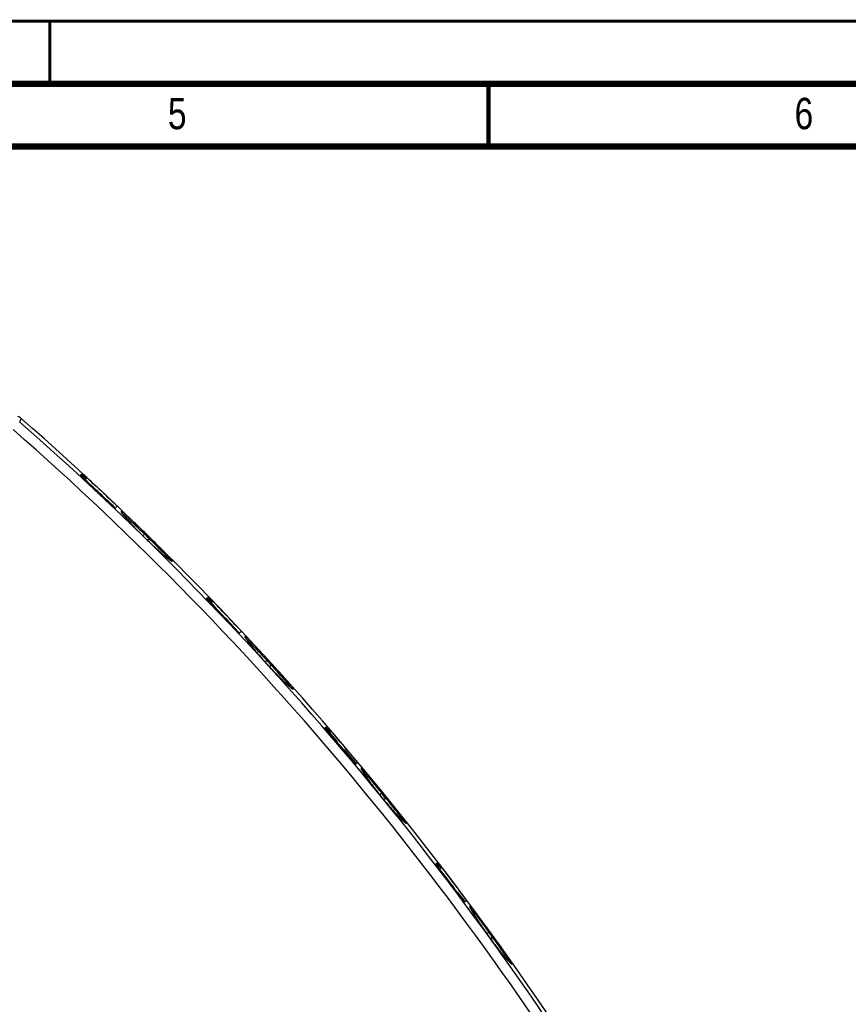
# Model space of a CAD drawing. Header units: millimetres. Extents: x 0 to 420, y 0 to 297.
# Tile 29 of 39: x 228 to 294, y 219 to 297. Entities that reach past the tile are written whole.
import ezdxf

# ---------------------------------------------------------------- set-up
doc = ezdxf.new("R2010")
doc.units = ezdxf.units.MM
doc.header["$LTSCALE"] = 23.1
doc.layers.add('T-PM12-T0X-00-GND_DXF_FORMAT', color=7, linetype='CONTINUOUS')
doc.layers.add('T-PM12-T0X-0DXF_CONTINUOUS_LINE', color=7, linetype='CONTINUOUS')
doc.styles.get("Standard").update_dxf_attribs({"font": 'txt', "width": 0.8})

msp = doc.modelspace()

# ---------------------------------------------------------------- linework, layer by layer
at = {"layer": 'T-PM12-T0X-00-GND_DXF_FORMAT', "color": 9, "linetype": 'Continuous', "const_width": 0.25}
msp.add_lwpolyline([(0, 297), (420, 297)], dxfattribs=at)
at = {"layer": 'T-PM12-T0X-00-GND_DXF_FORMAT', "color": 7, "linetype": 'Continuous'}
for points, const_width in [([(230, 297), (230, 292)], 0.25), ([(415, 292), (15, 292)], 0.5), ([(265, 287), (265, 292)], 0.35), ([(410, 287), (20, 287)], 0.5)]:
    msp.add_lwpolyline(points, dxfattribs=dict(at, const_width=const_width))
at = {"layer": 'T-PM12-T0X-0DXF_CONTINUOUS_LINE', "color": 9, "linetype": 'Continuous'}
for p, q in [((227.6003, 265.0098), (227.7131, 265.3051)), ((237.4069, 255.9531), (237.4065, 255.9526)), ((237.5624, 256.0705), (237.4133, 255.9454)), ((237.6322, 256.1421), (237.5624, 256.0705)), ((237.766, 255.6013), (237.7664, 255.6017)), ((237.7726, 255.5943), (237.9217, 255.7193)), ((237.9217, 255.7193), (237.9916, 255.7907)), ((247.3271, 245.9884), (247.1793, 245.8644)), ((247.4009, 246.0559), (247.3271, 245.9884)), ((247.1765, 245.8676), (247.1761, 245.8673)), ((247.5137, 245.4976), (247.5141, 245.498)), ((247.5167, 245.4948), (247.6646, 245.6189)), ((247.6646, 245.6189), (247.7385, 245.6862)), ((256.4831, 235.3955), (256.3355, 235.2717)), ((256.3364, 235.2706), (256.336, 235.2703)), ((256.5606, 235.4588), (256.4831, 235.3955)), ((256.6513, 234.884), (256.7989, 235.0078)), ((256.7989, 235.0078), (256.8765, 235.0709)), ((256.6519, 234.8824), (256.6523, 234.8827)), ((265.032, 224.2932), (264.8837, 224.1687)), ((264.8882, 224.1633), (264.8877, 224.163)), ((265.1129, 224.3519), (265.032, 224.2932)), ((265.1777, 223.7627), (265.326, 223.8872)), ((265.1818, 223.7568), (265.1823, 223.7572)), ((265.326, 223.8872), (265.4071, 223.9458))]:
    msp.add_line(p, q, dxfattribs=at)
at = {"layer": 'T-PM12-T0X-0DXF_CONTINUOUS_LINE', "color": 7, "linetype": 'Continuous'}
for p, q in [((232.595, 260.9098), (232.5762, 260.894)), ((232.4895, 260.8212), (232.4303, 260.7715)), ((232.539, 260.7322), (232.5043, 260.7031)), ((232.7676, 260.4597), (232.539, 260.7322)), ((232.8004, 260.4294), (232.9306, 260.5386)), ((235.224, 258.1551), (235.3884, 258.2931)), ((235.92, 257.5509), (235.8914, 257.5869)), ((235.9513, 257.5121), (235.92, 257.5509)), ((235.9852, 257.4704), (235.9513, 257.5121)), ((236.0221, 257.4259), (235.9852, 257.4704)), ((236.0621, 257.3783), (236.0221, 257.4259)), ((236.1052, 257.3275), (236.0621, 257.3783)), ((236.1517, 257.2734), (236.1052, 257.3275)), ((236.2017, 257.2158), (236.1517, 257.2734)), ((236.2556, 257.1545), (236.2017, 257.2158)), ((236.3136, 257.0893), (236.2556, 257.1545)), ((236.3759, 257.0199), (236.3136, 257.0893)), ((236.443, 256.9461), (236.3759, 257.0199)), ((236.5152, 256.8674), (236.443, 256.9461)), ((236.5933, 256.7833), (236.5152, 256.8674)), ((236.6777, 256.6934), (236.5933, 256.7833)), ((236.769, 256.5973), (236.6777, 256.6934)), ((236.8676, 256.4946), (236.769, 256.5973)), ((236.9741, 256.3851), (236.8676, 256.4946)), ((237.0892, 256.2682), (236.9741, 256.3851)), ((237.2135, 256.1436), (237.0892, 256.2682)), ((237.3478, 256.0109), (237.2135, 256.1436)), ((237.8506, 255.5196), (237.3478, 256.0109)), ((237.9441, 255.4293), (237.8506, 255.5196)), ((238.0357, 255.3417), (237.9441, 255.4293)), ((238.1253, 255.2567), (238.0357, 255.3417)), ((238.2128, 255.1746), (238.1253, 255.2567)), ((238.298, 255.0954), (238.2128, 255.1746)), ((238.3807, 255.0192), (238.298, 255.0954)), ((238.4609, 254.9459), (238.3807, 255.0192)), ((238.5385, 254.8757), (238.4609, 254.9459)), ((238.6134, 254.8085), (238.5385, 254.8757)), ((238.6857, 254.7443), (238.6134, 254.8085)), ((238.7551, 254.6831), (238.6857, 254.7443)), ((238.8218, 254.6249), (238.7551, 254.6831)), ((238.8857, 254.5696), (238.8218, 254.6249)), ((238.9468, 254.5172), (238.8857, 254.5696)), ((239.0051, 254.4677), (238.9468, 254.5172)), ((239.0607, 254.4209), (239.0051, 254.4677)), ((239.1135, 254.3769), (239.0607, 254.4209)), ((239.1636, 254.3356), (239.1135, 254.3769)), ((239.211, 254.2969), (239.1636, 254.3356)), ((239.2557, 254.2607), (239.211, 254.2969)), ((239.298, 254.2269), (239.2557, 254.2607)), ((239.3377, 254.1954), (239.298, 254.2269)), ((239.3752, 254.1661), (239.3377, 254.1954)), ((239.4105, 254.1388), (239.3752, 254.1661)), ((239.4436, 254.1136), (239.4105, 254.1388)), ((239.4747, 254.0902), (239.4436, 254.1136)), ((239.5039, 254.0686), (239.4747, 254.0902)), ((239.531, 254.0488), (239.5039, 254.0686)), ((239.5563, 254.0307), (239.531, 254.0488)), ((242.5568, 250.993), (242.498, 250.9436)), ((242.6105, 250.9075), (242.5676, 250.8715)), ((243.1334, 250.2843), (242.6105, 250.9075)), ((242.6618, 251.081), (242.6431, 251.0653)), ((242.8676, 250.601), (242.9755, 250.6916)), ((245.1247, 248.1872), (245.2884, 248.3245)), ((245.7672, 247.5698), (245.7426, 247.6051)), ((245.7941, 247.5318), (245.7672, 247.5698)), ((245.8235, 247.491), (245.7941, 247.5318)), ((245.8554, 247.4473), (245.8235, 247.491)), ((245.8899, 247.4006), (245.8554, 247.4473)), ((245.9273, 247.3507), (245.8899, 247.4006)), ((245.9676, 247.2976), (245.9273, 247.3507)), ((246.0109, 247.2411), (245.9676, 247.2976)), ((246.0576, 247.181), (246.0109, 247.2411)), ((246.1078, 247.117), (246.0576, 247.181)), ((246.1618, 247.049), (246.1078, 247.117)), ((246.2198, 246.9767), (246.1618, 247.049)), ((246.2821, 246.8998), (246.2198, 246.9767)), ((246.3493, 246.8179), (246.2821, 246.8998)), ((246.4219, 246.7303), (246.3493, 246.8179)), ((246.5003, 246.6367), (246.4219, 246.7303)), ((246.5851, 246.5367), (246.5003, 246.6367)), ((246.6766, 246.43), (246.5851, 246.5367)), ((246.7754, 246.3162), (246.6766, 246.43)), ((246.8821, 246.1948), (246.7754, 246.3162)), ((246.9975, 246.0653), (246.8821, 246.1948)), ((247.1219, 245.9275), (246.9975, 246.0653)), ((247.5633, 245.4442), (247.1219, 245.9275)), ((247.6774, 245.3204), (247.5633, 245.4442)), ((247.7855, 245.2047), (247.6774, 245.3204)), ((247.8876, 245.0966), (247.7855, 245.2047)), ((247.9841, 244.9957), (247.8876, 245.0966)), ((248.0752, 244.9014), (247.9841, 244.9957)), ((248.1613, 244.8133), (248.0752, 244.9014)), ((248.2425, 244.731), (248.1613, 244.8133)), ((248.3191, 244.6541), (248.2425, 244.731)), ((248.3913, 244.5824), (248.3191, 244.6541)), ((248.4594, 244.5153), (248.3913, 244.5824)), ((248.5237, 244.4526), (248.4594, 244.5153)), ((248.5847, 244.3937), (248.5237, 244.4526)), ((248.6424, 244.3384), (248.5847, 244.3937)), ((248.6971, 244.2865), (248.6424, 244.3384)), ((248.749, 244.2379), (248.6971, 244.2865)), ((248.7981, 244.1922), (248.749, 244.2379)), ((248.8446, 244.1494), (248.7981, 244.1922)), ((248.8885, 244.1093), (248.8446, 244.1494)), ((248.9302, 244.0717), (248.8885, 244.1093)), ((248.9695, 244.0367), (248.9302, 244.0717)), ((249.0066, 244.0039), (248.9695, 244.0367)), ((249.0415, 243.9735), (249.0066, 244.0039)), ((249.0743, 243.9452), (249.0415, 243.9735)), ((249.1052, 243.919), (249.0743, 243.9452)), ((249.1341, 243.8948), (249.1052, 243.919)), ((249.1611, 243.8725), (249.1341, 243.8948)), ((249.1863, 243.8521), (249.1611, 243.8725)), ((251.9537, 240.6022), (252.0124, 240.6515)), ((252.0824, 240.5818), (252.0124, 240.6515)), ((252.0691, 240.5685), (252.0189, 240.5264)), ((252.969, 239.496), (252.0691, 240.5685)), ((252.0984, 240.7236), (252.1171, 240.7393)), ((252.3262, 240.2621), (252.4092, 240.3317)), ((252.969, 239.496), (252.9306, 239.4638)), ((253.4833, 238.8832), (253.4488, 238.8543)), ((253.4833, 238.8832), (254.3832, 237.8107)), ((254.3511, 237.7838), (254.3832, 237.8107)), ((254.5787, 237.8443), (254.4154, 237.7072)), ((255.0011, 237.0886), (254.9823, 237.1195)), ((255.0215, 237.0555), (255.0011, 237.0886)), ((255.0437, 237.0201), (255.0215, 237.0555)), ((255.0677, 236.9824), (255.0437, 237.0201)), ((255.0935, 236.9423), (255.0677, 236.9824)), ((255.1214, 236.8996), (255.0935, 236.9423)), ((255.1512, 236.8544), (255.1214, 236.8996)), ((255.1832, 236.8065), (255.1512, 236.8544)), ((255.2175, 236.7558), (255.1832, 236.8065)), ((255.2541, 236.7022), (255.2175, 236.7558)), ((255.2933, 236.6455), (255.2541, 236.7022)), ((255.3351, 236.5855), (255.2933, 236.6455)), ((255.3797, 236.5222), (255.3351, 236.5855)), ((255.4274, 236.4552), (255.3797, 236.5222)), ((255.4782, 236.3845), (255.4274, 236.4552)), ((255.5326, 236.3096), (255.4782, 236.3845)), ((255.5908, 236.2302), (255.5326, 236.3096)), ((255.6532, 236.1458), (255.5908, 236.2302)), ((255.7203, 236.0562), (255.6532, 236.1458)), ((255.7922, 235.9611), (255.7203, 236.0562)), ((255.8693, 235.8602), (255.7922, 235.9611)), ((255.9519, 235.7533), (255.8693, 235.8602)), ((256.0406, 235.6399), (255.9519, 235.7533)), ((256.1357, 235.5197), (256.0406, 235.6399)), ((256.2377, 235.3924), (256.1357, 235.5197)), ((256.6523, 234.8828), (256.2377, 235.3924)), ((256.7672, 234.7424), (256.6523, 234.8828)), ((257.0468, 234.4089), (256.9403, 234.5346)), ((257.1467, 234.2925), (257.0468, 234.4089)), ((257.2404, 234.1847), (257.1467, 234.2925)), ((257.3281, 234.0849), (257.2404, 234.1847)), ((257.4103, 233.9926), (257.3281, 234.0849)), ((257.4871, 233.9072), (257.4103, 233.9926)), ((257.5591, 233.8281), (257.4871, 233.9072)), ((257.6266, 233.7546), (257.5591, 233.8281)), ((257.6901, 233.6863), (257.6266, 233.7546)), ((257.7499, 233.6227), (257.6901, 233.6863)), ((257.8061, 233.5636), (257.7499, 233.6227)), ((257.8589, 233.5086), (257.8061, 233.5636)), ((257.9086, 233.4575), (257.8589, 233.5086)), ((257.9552, 233.41), (257.9086, 233.4575)), ((257.999, 233.366), (257.9552, 233.41)), ((258.04, 233.3253), (257.999, 233.366)), ((258.0783, 233.2878), (258.04, 233.3253)), ((258.1141, 233.2533), (258.0783, 233.2878)), ((258.1473, 233.2217), (258.1141, 233.2533)), ((258.1782, 233.1928), (258.1473, 233.2217)), ((260.8607, 229.8003), (260.8019, 229.751)), ((260.9467, 229.8726), (260.9654, 229.8882)), ((261.1065, 229.3539), (261.2358, 229.4624)), ((262.5157, 227.4964), (263.0758, 226.829)), ((263.0387, 226.7979), (263.0758, 226.829)), ((263.0987, 226.7177), (263.2623, 226.855)), ((263.645, 226.0745), (263.6285, 226.1056)), ((263.663, 226.0412), (263.645, 226.0745)), ((263.6825, 226.0058), (263.663, 226.0412)), ((263.7036, 225.968), (263.6825, 226.0058)), ((263.7263, 225.9277), (263.7036, 225.968)), ((263.7508, 225.885), (263.7263, 225.9277)), ((263.7772, 225.8395), (263.7508, 225.885)), ((263.8055, 225.7913), (263.7772, 225.8395)), ((263.8359, 225.7401), (263.8055, 225.7913)), ((263.8684, 225.686), (263.8359, 225.7401)), ((263.9032, 225.6288), (263.8684, 225.686)), ((263.9402, 225.5685), (263.9032, 225.6288)), ((263.9794, 225.5053), (263.9402, 225.5685)), ((264.021, 225.439), (263.9794, 225.5053)), ((264.0649, 225.3697), (264.021, 225.439)), ((264.1111, 225.2973), (264.0649, 225.3697)), ((264.1598, 225.2219), (264.1111, 225.2973)), ((264.2111, 225.1433), (264.1598, 225.2219)), ((264.265, 225.0614), (264.2111, 225.1433)), ((264.3216, 224.9762), (264.265, 225.0614)), ((264.3809, 224.8878), (264.3216, 224.9762)), ((264.4432, 224.796), (264.3809, 224.8878)), ((264.5084, 224.7007), (264.4432, 224.796)), ((264.5771, 224.6013), (264.5084, 224.7007)), ((264.6499, 224.4971), (264.5771, 224.6013)), ((264.7272, 224.3876), (264.6499, 224.4971)), ((264.8097, 224.272), (264.7272, 224.3876)), ((265.1823, 223.7572), (264.8097, 224.272)), ((265.2837, 223.6178), (265.1823, 223.7572)), ((265.3879, 223.4766), (265.2837, 223.6178)), ((265.4862, 223.3451), (265.3879, 223.4766)), ((265.5788, 223.223), (265.4862, 223.3451)), ((265.6659, 223.1094), (265.5788, 223.223)), ((265.7479, 223.0037), (265.6659, 223.1094)), ((265.8251, 222.9055), (265.7479, 223.0037)), ((265.8975, 222.8143), (265.8251, 222.9055)), ((265.9656, 222.7295), (265.8975, 222.8143)), ((266.0296, 222.6506), (265.9656, 222.7295)), ((266.0898, 222.5772), (266.0296, 222.6506)), ((266.1467, 222.5085), (266.0898, 222.5772)), ((266.2004, 222.4444), (266.1467, 222.5085)), ((266.251, 222.3845), (266.2004, 222.4444)), ((266.2988, 222.3287), (266.251, 222.3845)), ((266.3439, 222.2766), (266.2988, 222.3287)), ((266.3864, 222.228), (266.3439, 222.2766)), ((266.4265, 222.1827), (266.3864, 222.228)), ((266.4641, 222.1407), (266.4265, 222.1827)), ((266.4995, 222.1017), (266.4641, 222.1407)), ((266.5326, 222.0657), (266.4995, 222.1017)), ((266.5636, 222.0325), (266.5326, 222.0657)), ((266.5925, 222.0019), (266.5636, 222.0325)), ((266.6194, 221.974), (266.5925, 222.0019))]:
    msp.add_line(p, q, dxfattribs=at)
for points in [[(235.8914, 257.5869), (235.8654, 257.6204), (235.8533, 257.6361), (235.8417, 257.6513), (235.8308, 257.6658), (235.8204, 257.6797), (235.8106, 257.693), (235.8013, 257.7057), (235.7926, 257.7179), (235.7844, 257.7294), (235.7767, 257.7404), (235.7695, 257.7509), (235.7628, 257.7608), (235.7565, 257.7701), (235.7508, 257.7789), (235.7455, 257.7871), (235.7407, 257.7948), (235.7363, 257.8019), (235.7324, 257.8085), (235.729, 257.8145), (235.726, 257.8199), (235.7234, 257.8248), (235.7212, 257.829), (235.7194, 257.8327), (235.718, 257.8357), (235.7169, 257.8381), (235.7162, 257.8398), (235.7161, 257.8402)], [(239.7222, 253.9278), (239.7218, 253.9279), (239.7207, 253.9283), (239.719, 253.929), (239.7168, 253.9299), (239.7141, 253.9311), (239.7109, 253.9325), (239.7073, 253.9343), (239.7032, 253.9364), (239.6986, 253.9387), (239.6937, 253.9414), (239.6883, 253.9444), (239.6825, 253.9477), (239.6763, 253.9513), (239.6697, 253.9552), (239.6626, 253.9595), (239.6551, 253.9641), (239.6472, 253.9691), (239.6389, 253.9744), (239.6302, 253.9801), (239.621, 253.9862), (239.6113, 253.9926), (239.6012, 253.9994), (239.5907, 254.0066), (239.5797, 254.0142), (239.5682, 254.0223), (239.5563, 254.0307)], [(245.7426, 247.6051), (245.7202, 247.6379), (245.7098, 247.6533), (245.6999, 247.668), (245.6905, 247.6822), (245.6817, 247.6958), (245.6733, 247.7087), (245.6654, 247.7211), (245.658, 247.7329), (245.651, 247.7442), (245.6445, 247.7549), (245.6384, 247.765), (245.6328, 247.7745), (245.6276, 247.7836), (245.6228, 247.792), (245.6184, 247.7999), (245.6144, 247.8073), (245.6108, 247.8141), (245.6077, 247.8203), (245.6049, 247.826), (245.6025, 247.8311), (245.6004, 247.8356), (245.5987, 247.8395), (245.5974, 247.8428), (245.5964, 247.8455), (245.5956, 247.8476), (245.5952, 247.8489), (245.5951, 247.8492)], [(249.3567, 243.7317), (249.3567, 243.7317), (249.3565, 243.7318), (249.3556, 243.7321), (249.3541, 243.7328), (249.352, 243.7338), (249.3495, 243.735), (249.3465, 243.7366), (249.343, 243.7385), (249.3391, 243.7408), (249.3347, 243.7433), (249.33, 243.7462), (249.3248, 243.7494), (249.3193, 243.753), (249.3133, 243.7569), (249.3069, 243.7612), (249.3002, 243.7658), (249.293, 243.7708), (249.2854, 243.7762), (249.2774, 243.7819), (249.269, 243.7881), (249.2602, 243.7946), (249.2509, 243.8015), (249.2412, 243.8089), (249.2311, 243.8167), (249.2206, 243.8249), (249.2096, 243.8335), (249.1981, 243.8425), (249.1863, 243.8521)], [(254.9823, 237.1195), (254.9651, 237.1483), (254.9571, 237.1619), (254.9495, 237.175), (254.9423, 237.1876), (254.9354, 237.1997), (254.9289, 237.2113), (254.9227, 237.2224), (254.9169, 237.233), (254.9115, 237.2431), (254.9063, 237.2527), (254.9015, 237.2619), (254.8971, 237.2706), (254.8929, 237.2788), (254.8891, 237.2866), (254.8855, 237.2939), (254.8823, 237.3008), (254.8793, 237.3072), (254.8766, 237.3132), (254.8742, 237.3187), (254.8721, 237.3238), (254.8703, 237.3284), (254.8687, 237.3325), (254.8673, 237.3361), (254.8662, 237.3393), (254.8654, 237.3419), (254.8648, 237.344), (254.8644, 237.3455), (254.8643, 237.3458)], [(256.9403, 234.5346), (256.8267, 234.6705), (256.7672, 234.7424)], [(258.383, 233.0251), (258.3832, 233.0251), (258.383, 233.0252), (258.3821, 233.0256), (258.3805, 233.0264), (258.3782, 233.0276), (258.3754, 233.0293), (258.372, 233.0313), (258.368, 233.0339), (258.3635, 233.0368), (258.3584, 233.0403), (258.3528, 233.0442), (258.3467, 233.0487), (258.34, 233.0536), (258.3329, 233.059), (258.3252, 233.065), (258.317, 233.0714), (258.3083, 233.0784), (258.2991, 233.086), (258.2894, 233.094), (258.2792, 233.1026), (258.2685, 233.1118), (258.2572, 233.1216), (258.2454, 233.1319), (258.2331, 233.1428), (258.2202, 233.1544), (258.2068, 233.1665), (258.1928, 233.1793), (258.1782, 233.1928)], [(263.6285, 226.1056), (263.6134, 226.1345), (263.6064, 226.1482), (263.5997, 226.1614), (263.5934, 226.174), (263.5874, 226.1862), (263.5817, 226.1978), (263.5763, 226.209), (263.5712, 226.2196), (263.5665, 226.2298), (263.562, 226.2395), (263.5578, 226.2487), (263.5539, 226.2574), (263.5503, 226.2657), (263.547, 226.2735), (263.544, 226.2808), (263.5412, 226.2877), (263.5386, 226.2942), (263.5363, 226.3002), (263.5343, 226.3057), (263.5325, 226.3108), (263.5309, 226.3154), (263.5296, 226.3196), (263.5285, 226.3233), (263.5276, 226.3264), (263.5268, 226.3291), (263.5263, 226.3312), (263.526, 226.3327), (263.5259, 226.3331)], [(266.8017, 221.8082), (266.8015, 221.8083), (266.8006, 221.8088), (266.7991, 221.8097), (266.797, 221.811), (266.7943, 221.8128), (266.7912, 221.8149), (266.7875, 221.8175), (266.7834, 221.8206), (266.7788, 221.8241), (266.7737, 221.8281), (266.7681, 221.8326), (266.7622, 221.8375), (266.7557, 221.843), (266.7489, 221.8489), (266.7416, 221.8553), (266.7338, 221.8622), (266.7257, 221.8697), (266.7171, 221.8776), (266.7081, 221.8861), (266.6986, 221.8951), (266.6887, 221.9047), (266.6783, 221.9148), (266.6675, 221.9254), (266.6562, 221.9367), (266.6444, 221.9485), (266.6322, 221.9609), (266.6194, 221.974)]]:
    msp.add_lwpolyline(points, dxfattribs=at)
for centre, radius, start, end in [((227.1865, 264.7029), 0.8, 48.833019, 69.9969), ((64.6996, 78.8794), 247.6448, 30.801736, 48.833057), ((203.1561, 231.2029), 41.7984, 44.574699, 45.262619), ((64.6996, 78.8794), 247.6367, 46.427578, 47.313153), ((64.6996, 78.8794), 247.4234, 46.433142, 47.319492), ((205.788, 227.1162), 43, 50.933968, 51.613311), ((64.6996, 78.8794), 247.6444, 45.592127, 45.70842), ((64.6996, 78.8794), 247.4234, 43.179288, 44.061022), ((214.5567, 219.4574), 42.1722, 47.712377, 48.398457), ((211.6768, 223.184), 41.6687, 41.31132, 41.999128), ((64.6996, 78.8794), 247.6367, 43.176547, 44.057518), ((64.6996, 78.8794), 247.6444, 42.343514, 42.459344), ((64.6996, 78.8794), 247.4234, 39.93568, 40.815673), ((222.7473, 211.1982), 41.5204, 44.491158, 45.047323), ((219.4968, 214.5533), 41.8061, 38.069517, 38.75504), ((64.6996, 78.8794), 247.6367, 39.935736, 40.81497), ((64.6996, 78.8794), 247.6444, 39.102431, 39.218172), ((64.6996, 78.8794), 247.4234, 36.691865, 37.572943), ((230.239, 202.2703), 41.1776, 41.260756, 41.95675), ((226.6977, 205.4241), 42.0799, 34.837632, 35.52085), ((64.6996, 78.8794), 247.6367, 36.694718, 37.575034), ((64.6996, 78.8794), 247.6444, 35.85847, 35.974493)]:
    msp.add_arc(centre, radius, start, end, dxfattribs=at)
at = {"layer": 'T-PM12-T0X-0DXF_CONTINUOUS_LINE', "color": 9, "linetype": 'Continuous'}
for radius, start, end in [(247.3483, 30.691644, 48.807692), (246.553, 30.691697, 48.807693), (247.3511, 45.598767, 45.715199), (247.5444, 45.592127, 45.70842), (247.5444, 42.343514, 42.459344), (247.3511, 42.346289, 42.462256), (247.3511, 39.101369, 39.217246), (247.5444, 39.102431, 39.218172), (247.3511, 35.853559, 35.96972), (247.5444, 35.85847, 35.974493)]:
    msp.add_arc((64.6996, 78.8794), radius, start, end, dxfattribs=at)
for points, knots in [([(237.6322, 256.1421), (237.4953, 256.2757), (237.2277, 256.5359), (236.8411, 256.909), (236.5381, 257.1978), (236.3175, 257.404), (236.1739, 257.536), (236.0468, 257.65), (235.9378, 257.7444), (235.8583, 257.8097), (235.8043, 257.8509), (235.7719, 257.8739), (235.7447, 257.8914), (235.7229, 257.9032), (235.7077, 257.9092), (235.6982, 257.9105), (235.693, 257.9099), (235.6891, 257.9075), (235.6869, 257.9033), (235.6863, 257.8979), (235.6871, 257.8912), (235.6892, 257.8831), (235.6942, 257.8693), (235.6995, 257.8586), (235.7034, 257.851)], [0, 0, 0, 0, 0.2128895, 0.4154753, 0.5979594, 0.6788589, 0.751531, 0.8151032, 0.8688203, 0.9120605, 0.9296016, 0.9443666, 0.9563358, 0.9655216, 0.9720089, 0.9743315, 0.9761573, 0.9776954, 0.9792754, 0.9812053, 0.9836646, 0.9867404, 0.9904756, 1, 1, 1, 1]), ([(235.7034, 257.851), (235.7043, 257.8494), (235.7078, 257.8427), (235.7116, 257.8361), (235.7145, 257.8311)], [0, 0, 0, 0, 0.2343712, 1, 1, 1, 1]), ([(235.7145, 257.8311), (235.7246, 257.8137), (235.7495, 257.7749), (235.7941, 257.7117), (235.8503, 257.6369), (235.9467, 257.5144), (236.094, 257.3374), (236.3007, 257.1008), (236.542, 256.8358), (236.8114, 256.5504), (237.102, 256.2528), (237.3035, 256.0531), (237.4065, 255.9526)], [0, 0, 0, 0, 0.0239447, 0.0545304, 0.091595, 0.1349117, 0.2391284, 0.3643899, 0.5072554, 0.6637573, 0.8295375, 1, 1, 1, 1]), ([(235.8074, 257.6973), (235.8263, 257.6834), (235.867, 257.6518), (235.9605, 257.5752), (236.0988, 257.4549), (236.2881, 257.2834), (236.5064, 257.0807), (236.7488, 256.852), (237.1041, 256.513), (237.377, 256.2499), (237.5624, 256.0705)], [0, 0, 0, 0, 0.0293343, 0.0645133, 0.1515549, 0.2590963, 0.3845577, 0.5249056, 0.6767394, 1, 1, 1, 1]), ([(237.766, 255.6013), (237.8699, 255.4995), (238.0766, 255.3004), (238.3842, 255.0136), (238.6792, 254.7476), (238.953, 254.5094), (239.1977, 254.305), (239.3809, 254.1591), (239.5078, 254.0635), (239.5855, 254.0074), (239.6511, 253.963), (239.6914, 253.9381), (239.7095, 253.928)], [0, 0, 0, 0, 0.1699779, 0.3352515, 0.4913029, 0.6339067, 0.7592087, 0.8637977, 0.9074028, 0.9447976, 0.975728, 1, 1, 1, 1]), ([(237.9217, 255.7193), (238.0198, 255.6239), (238.2132, 255.4354), (238.4961, 255.1583), (238.7627, 254.8952), (239.0052, 254.6529), (239.2168, 254.4376), (239.3701, 254.2769), (239.472, 254.1656), (239.5325, 254.097), (239.5812, 254.0387), (239.6089, 254.0028), (239.6205, 253.9864)], [0, 0, 0, 0, 0.1691098, 0.3337062, 0.4893641, 0.6318779, 0.7573505, 0.862325, 0.9061947, 0.9439191, 0.9752446, 1, 1, 1, 1]), ([(239.73, 253.917), (239.7378, 253.913), (239.7488, 253.9079), (239.7629, 253.9028), (239.7712, 253.9006), (239.7781, 253.8997), (239.7836, 253.9001), (239.7879, 253.9021), (239.7905, 253.9058), (239.7913, 253.9107), (239.7901, 253.9198), (239.7841, 253.9344), (239.7722, 253.9554), (239.7546, 253.9816), (239.7312, 254.013), (239.6894, 254.0654), (239.623, 254.1426), (239.5268, 254.2486), (239.4107, 254.3722), (239.2762, 254.5121), (239.125, 254.6665), (238.9593, 254.8337), (238.7159, 255.0771), (238.3922, 255.3975), (238.1275, 255.6577), (237.9916, 255.7907)], [0, 0, 0, 0, 0.0097501, 0.0135966, 0.0167786, 0.0193329, 0.0213349, 0.0229431, 0.0244484, 0.026195, 0.0284174, 0.0346891, 0.0436685, 0.0554519, 0.0700563, 0.0874643, 0.1305222, 0.1841627, 0.2477457, 0.3204915, 0.4015014, 0.4897752, 0.584228, 0.7869969, 1, 1, 1, 1]), ([(239.7095, 253.928), (239.7113, 253.9269), (239.7181, 253.9232), (239.7249, 253.9195), (239.73, 253.917)], [0, 0, 0, 0, 0.2654472, 1, 1, 1, 1]), ([(247.4009, 246.0559), (247.2722, 246.1965), (247.0208, 246.4704), (246.7111, 246.8053), (246.4759, 247.057), (246.3145, 247.2282), (246.1654, 247.3844), (246.0303, 247.5234), (245.9109, 247.6434), (245.8082, 247.7429), (245.7332, 247.8119), (245.6822, 247.8555), (245.6515, 247.8801), (245.6257, 247.8987), (245.6049, 247.9115), (245.5903, 247.9181), (245.581, 247.9198), (245.5759, 247.9194), (245.5719, 247.9171), (245.5696, 247.913), (245.5688, 247.9076), (245.5693, 247.9009), (245.571, 247.8927), (245.5753, 247.8786), (245.5799, 247.8676), (245.5834, 247.8599)], [0, 0, 0, 0, 0.2133472, 0.4162761, 0.5107109, 0.5989054, 0.6797915, 0.7523945, 0.8158477, 0.8694049, 0.9124565, 0.9298972, 0.9445604, 0.9564289, 0.9655184, 0.9719188, 0.9742057, 0.9760059, 0.9775357, 0.9791267, 0.9810795, 0.9835658, 0.9866692, 0.9904305, 1, 1, 1, 1]), ([(245.5834, 247.8599), (245.5842, 247.8582), (245.5874, 247.8513), (245.5907, 247.8445), (245.5934, 247.8393)], [0, 0, 0, 0, 0.2344099, 1, 1, 1, 1]), ([(245.5934, 247.8393), (245.6026, 247.8213), (245.6252, 247.7812), (245.6662, 247.7155), (245.7181, 247.6376), (245.8073, 247.5099), (245.9442, 247.3249), (246.1371, 247.077), (246.3628, 246.7987), (246.6155, 246.4983), (246.8888, 246.1846), (247.0788, 245.9735), (247.1761, 245.8673)], [0, 0, 0, 0, 0.023977, 0.0545804, 0.0916461, 0.1349468, 0.2390895, 0.3642511, 0.5070394, 0.6635326, 0.8293922, 1, 1, 1, 1]), ([(245.6693, 247.7149), (245.6867, 247.7008), (245.7243, 247.6685), (245.8112, 247.5892), (245.9405, 247.4633), (246.1182, 247.2827), (246.3242, 247.0677), (246.5537, 246.8242), (246.8914, 246.4618), (247.1508, 246.1804), (247.3271, 245.9884)], [0, 0, 0, 0, 0.0280096, 0.0620524, 0.1474221, 0.254102, 0.3794753, 0.5204238, 0.6734191, 1, 1, 1, 1]), ([(247.5137, 245.4976), (247.611, 245.3907), (247.8048, 245.1816), (248.0937, 244.8799), (248.3712, 244.5998), (248.629, 244.3486), (248.8597, 244.1327), (249.0327, 243.9784), (249.1527, 243.877), (249.2264, 243.8174), (249.2887, 243.7699), (249.3271, 243.7432), (249.3445, 243.7322)], [0, 0, 0, 0, 0.1702877, 0.3358305, 0.4920557, 0.6346926, 0.7598761, 0.8642325, 0.9077036, 0.944971, 0.9757959, 1, 1, 1, 1]), ([(247.6646, 245.6189), (247.8439, 245.4227), (248.1064, 245.1344), (248.4436, 244.76), (248.6688, 244.507), (248.8658, 244.2816), (249.009, 244.113), (249.1048, 243.9957), (249.1622, 243.9229), (249.209, 243.8605), (249.2358, 243.8219), (249.2472, 243.8044)], [0, 0, 0, 0, 0.3310118, 0.4856251, 0.6274851, 0.7528555, 0.8584431, 0.902935, 0.9415085, 0.9739232, 1, 1, 1, 1]), ([(249.3643, 243.7202), (249.3718, 243.7158), (249.3825, 243.7101), (249.3962, 243.7043), (249.4044, 243.7017), (249.4112, 243.7004), (249.4167, 243.7005), (249.4211, 243.7023), (249.424, 243.7058), (249.425, 243.7107), (249.4244, 243.7199), (249.4193, 243.7347), (249.4088, 243.7563), (249.3928, 243.7834), (249.3714, 243.8158), (249.3329, 243.8703), (249.2713, 243.9508), (249.1818, 244.0616), (249.0734, 244.1911), (248.9475, 244.3378), (248.8058, 244.5001), (248.6501, 244.6761), (248.4212, 244.9327), (248.1162, 245.2709), (247.8666, 245.5456), (247.7385, 245.6862)], [0, 0, 0, 0, 0.0097349, 0.0135762, 0.0167553, 0.0193095, 0.0213149, 0.02293, 0.0244432, 0.026195, 0.0284183, 0.0346791, 0.0436328, 0.0553767, 0.0699295, 0.0872753, 0.1301852, 0.1836625, 0.2470898, 0.31971, 0.4006442, 0.488906, 0.5834177, 0.7865046, 1, 1, 1, 1]), ([(249.3445, 243.7322), (249.3462, 243.7311), (249.3527, 243.727), (249.3593, 243.723), (249.3643, 243.7202)], [0, 0, 0, 0, 0.265452, 1, 1, 1, 1]), ([(256.5606, 235.4588), (256.4404, 235.6061), (256.2053, 235.8932), (255.9156, 236.2444), (255.6955, 236.5084), (255.5443, 236.6881), (255.4046, 236.8521), (255.278, 236.9981), (255.1658, 237.1243), (255.0815, 237.216), (255.0219, 237.2779), (254.9839, 237.316), (254.9504, 237.3481), (254.9213, 237.3741), (254.8968, 237.3941), (254.8769, 237.4078), (254.8628, 237.4151), (254.8538, 237.4172), (254.8487, 237.417), (254.8447, 237.4149), (254.8423, 237.4108), (254.8412, 237.4055), (254.8414, 237.3986), (254.8427, 237.3903), (254.8463, 237.376), (254.8503, 237.3647), (254.8534, 237.3567)], [0, 0, 0, 0, 0.2134677, 0.41651, 0.5109932, 0.5992257, 0.6801346, 0.7527403, 0.8161707, 0.8696762, 0.8925106, 0.9126469, 0.9300349, 0.9446387, 0.9564421, 0.9654623, 0.9717933, 0.9740489, 0.9758251, 0.9773456, 0.9789461, 0.9809212, 0.9834363, 0.9865713, 0.9903654, 1, 1, 1, 1]), ([(254.8534, 237.3567), (254.8541, 237.355), (254.8569, 237.3479), (254.8599, 237.3409), (254.8623, 237.3355)], [0, 0, 0, 0, 0.234487, 1, 1, 1, 1]), ([(254.8623, 237.3355), (254.8705, 237.3169), (254.8911, 237.2753), (254.9286, 237.2071), (254.9763, 237.1259), (255.0586, 236.9928), (255.1853, 236.7997), (255.3645, 236.5404), (255.5746, 236.249), (255.8107, 235.9339), (256.0664, 235.6043), (256.2447, 235.3822), (256.336, 235.2703)], [0, 0, 0, 0, 0.0240609, 0.0547493, 0.0918933, 0.1352591, 0.2394761, 0.3646287, 0.5073408, 0.6637255, 0.8294798, 1, 1, 1, 1]), ([(254.9233, 237.2213), (254.9392, 237.2071), (254.9739, 237.1742), (255.0545, 237.0924), (255.1751, 236.961), (255.3415, 236.7713), (255.5351, 236.5441), (255.7516, 236.2856), (256.0709, 235.8999), (256.3163, 235.6002), (256.4831, 235.3955)], [0, 0, 0, 0, 0.0266996, 0.0596346, 0.143421, 0.2493363, 0.3746889, 0.5162498, 0.6703531, 1, 1, 1, 1]), ([(256.7989, 235.0078), (256.9642, 234.8042), (257.2061, 234.5049), (257.5169, 234.1161), (257.7251, 233.8527), (257.9079, 233.6173), (258.0601, 233.4156), (258.165, 233.2701), (258.2297, 233.1735), (258.2555, 233.1322), (258.2666, 233.1134)], [0, 0, 0, 0, 0.328098, 0.4816371, 0.6228804, 0.7482346, 0.8545316, 0.9391233, 0.9726262, 1, 1, 1, 1]), ([(258.3907, 233.0127), (258.3979, 233.008), (258.4082, 233.0017), (258.4216, 232.9953), (258.4295, 232.9923), (258.4362, 232.9907), (258.4418, 232.9906), (258.4462, 232.9922), (258.4492, 232.9956), (258.4504, 233.0005), (258.4503, 233.0098), (258.446, 233.025), (258.4366, 233.0473), (258.4221, 233.0753), (258.4025, 233.1091), (258.3779, 233.1484), (258.3483, 233.1934), (258.2997, 233.2643), (258.227, 233.3655), (258.126, 233.501), (258.0085, 233.6547), (257.8762, 233.8249), (257.7306, 234.0096), (257.5163, 234.2789), (257.2306, 234.6343), (256.9967, 234.923), (256.8765, 235.0709)], [0, 0, 0, 0, 0.0096762, 0.013489, 0.0166413, 0.0191719, 0.0211597, 0.0227683, 0.0242899, 0.0260612, 0.0283087, 0.0346198, 0.0436188, 0.0554008, 0.0699832, 0.0873501, 0.1074653, 0.1302792, 0.1837456, 0.2471421, 0.3197217, 0.4006153, 0.4888451, 0.5833391, 0.7864405, 1, 1, 1, 1]), ([(256.6519, 234.8824), (256.7427, 234.7706), (256.9236, 234.5517), (257.1939, 234.2353), (257.454, 233.9412), (257.6962, 233.677), (257.9133, 233.4497), (258.0764, 233.2869), (258.1897, 233.1796), (258.2594, 233.1165), (258.3186, 233.0661), (258.3551, 233.0376), (258.3717, 233.0257)], [0, 0, 0, 0, 0.1704664, 0.3361844, 0.4925517, 0.6352574, 0.7604076, 0.8646294, 0.9080053, 0.9451684, 0.9758893, 1, 1, 1, 1]), ([(258.3717, 233.0257), (258.3733, 233.0246), (258.3796, 233.0201), (258.386, 233.0158), (258.3907, 233.0127)], [0, 0, 0, 0, 0.2655026, 1, 1, 1, 1]), ([(265.1129, 224.3519), (265.0012, 224.5058), (264.7828, 224.8057), (264.5135, 225.1727), (264.3086, 225.4488), (264.1677, 225.637), (264.0373, 225.8088), (263.919, 225.9621), (263.814, 226.0947), (263.7235, 226.205), (263.657, 226.2818), (263.6114, 226.3307), (263.5839, 226.3583), (263.5605, 226.3796), (263.5415, 226.3944), (263.528, 226.4024), (263.5191, 226.4049), (263.5141, 226.4049), (263.5101, 226.4029), (263.5075, 226.3989), (263.5062, 226.3935), (263.5061, 226.3866), (263.507, 226.3781), (263.5099, 226.3635), (263.5133, 226.3519), (263.5161, 226.3437)], [0, 0, 0, 0, 0.2132515, 0.416178, 0.5106578, 0.5989224, 0.6798911, 0.7525718, 0.8160769, 0.8696396, 0.9126324, 0.9300161, 0.9446032, 0.9563771, 0.9653556, 0.9716347, 0.9738635, 0.9756171, 0.9771273, 0.9787354, 0.9807322, 0.9832777, 0.9864483, 0.9902813, 1, 1, 1, 1]), ([(263.5161, 226.3437), (263.5166, 226.342), (263.5191, 226.3347), (263.5217, 226.3274), (263.5238, 226.3219)], [0, 0, 0, 0, 0.234599, 1, 1, 1, 1]), ([(263.5238, 226.3219), (263.5311, 226.3027), (263.5496, 226.2595), (263.5837, 226.1885), (263.6273, 226.104), (263.7028, 225.9652), (263.8194, 225.7637), (263.9849, 225.4929), (264.1795, 225.1883), (264.3985, 224.8586), (264.6363, 224.5133), (264.8025, 224.2804), (264.8877, 224.163)], [0, 0, 0, 0, 0.0241951, 0.0550343, 0.092332, 0.1358423, 0.2402781, 0.3655107, 0.5081479, 0.6643275, 0.8297961, 1, 1, 1, 1]), ([(263.5716, 226.2187), (263.5863, 226.2044), (263.6182, 226.1711), (263.6692, 226.1136), (263.7285, 226.0432), (263.8238, 225.9259), (263.96, 225.7512), (264.1413, 225.5116), (264.3444, 225.238), (264.5643, 224.9381), (264.7955, 224.6204), (264.9525, 224.4033), (265.032, 224.2932)], [0, 0, 0, 0, 0.025387, 0.0572303, 0.0953553, 0.1395152, 0.244767, 0.3701784, 0.5123758, 0.6675412, 0.8315386, 1, 1, 1, 1]), ([(265.1818, 223.7568), (265.2661, 223.6403), (265.4341, 223.4117), (265.6857, 223.0808), (265.9285, 222.7726), (266.1551, 222.4954), (266.3587, 222.2564), (266.5121, 222.0849), (266.619, 221.9717), (266.6849, 221.9051), (266.7408, 221.8517), (266.7755, 221.8213), (266.7913, 221.8087)], [0, 0, 0, 0, 0.1705101, 0.3363059, 0.4927816, 0.6355913, 0.7607949, 0.8649821, 0.9083025, 0.945386, 0.976006, 1, 1, 1, 1]), ([(265.326, 223.8872), (265.4772, 223.6767), (265.6987, 223.3671), (265.9834, 222.9647), (266.1747, 222.6911), (266.3432, 222.4458), (266.4845, 222.2344), (266.5824, 222.0811), (266.6435, 221.9786), (266.6682, 221.9345), (266.6788, 221.9142)], [0, 0, 0, 0, 0.3248747, 0.4772699, 0.6179035, 0.7433153, 0.850434, 0.9366668, 0.9712999, 1, 1, 1, 1]), ([(266.8094, 221.7948), (266.8164, 221.7897), (266.8262, 221.783), (266.8392, 221.7759), (266.8469, 221.7725), (266.8534, 221.7707), (266.8589, 221.7704), (266.8633, 221.7719), (266.8664, 221.7754), (266.8678, 221.7803), (266.868, 221.7898), (266.8645, 221.8055), (266.8561, 221.8286), (266.843, 221.8578), (266.8251, 221.893), (266.7926, 221.952), (266.74, 222.0398), (266.663, 222.1609), (266.5693, 222.3026), (266.4602, 222.4635), (266.3372, 222.6416), (266.2018, 222.8349), (266.0026, 223.1168), (265.7367, 223.4887), (265.5189, 223.791), (265.4071, 223.9458)], [0, 0, 0, 0, 0.0095763, 0.0133385, 0.0164413, 0.0189261, 0.0208771, 0.0224675, 0.0239997, 0.0258054, 0.0281002, 0.0345208, 0.0436342, 0.0555292, 0.0702202, 0.0876891, 0.1307954, 0.1844001, 0.247889, 0.3205125, 0.4014017, 0.4895811, 0.5839829, 0.7868005, 1, 1, 1, 1]), ([(266.7913, 221.8087), (266.7929, 221.8074), (266.7989, 221.8027), (266.8049, 221.7981), (266.8094, 221.7948)], [0, 0, 0, 0, 0.2655984, 1, 1, 1, 1])]:
    msp.add_open_spline(points, degree=3, knots=knots, dxfattribs=at)

# ---------------------------------------------------------------- texts
at = {"layer": 'T-PM12-T0X-00-GND_DXF_FORMAT', "color": 5, "linetype": 'Continuous', "char_height": 2.5, "attachment_point": 1, "line_spacing_factor": 0.9}
for s, insert, width in [('5', (239.4276, 290.8879), 2.678571), ('6', (289.4276, 290.8879), 2.946429)]:
    msp.add_mtext(s, dxfattribs=dict(at, insert=insert, width=width))

doc.saveas('drawing.dxf')
